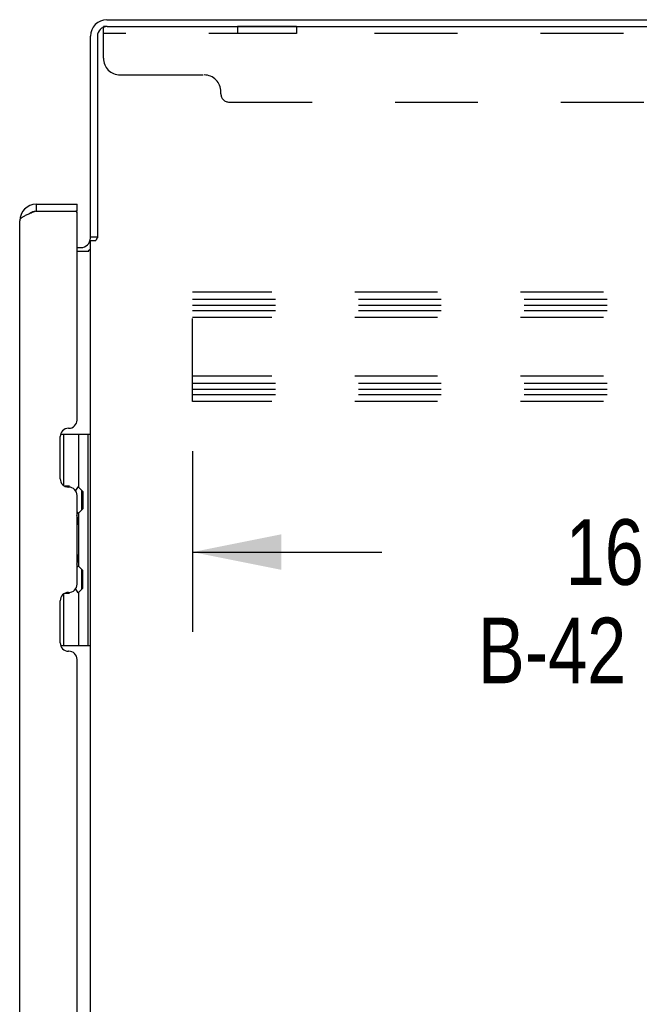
# Model space of a CAD drawing. Header units: inches. Extents: x 0 to 225, y 0 to 145.
# Tile 84 of 104: x 118 to 127, y 93 to 108. Entities that reach past the tile are written whole.
import ezdxf

# ---------------------------------------------------------------- set-up
doc = ezdxf.new("R2010")
doc.units = ezdxf.units.IN
doc.header["$LTSCALE"] = 12.349732
doc.header["$MEASUREMENT"] = 0
doc.linetypes.add('HIDDEN', pattern=[0.2, 0.1, -0.1])
doc.layers.get('0').update_dxf_attribs({"linetype": 'CONTINUOUS'})
for name, color, linetype in [('02___PRT_ALL_AXES', 7, 'CONTINUOUS'), ('DEFAULT_2', 8, 'HIDDEN'), ('DIMENSIONS', 7, 'CONTINUOUS')]:
    doc.layers.add(name, color=color, linetype=linetype)
doc.styles.get("Standard").update_dxf_attribs({"font": 'txt', "width": 0.8})
doc.dimstyles.new('DIMSTYLE_2', dxfattribs={"dimtxt": 0.977412, "dimasz": 1.320827, "dimexe": 0.09, "dimexo": 0.07, "dimgap": 0.037, "dimtad": 0, "dimtih": 1, "dimtoh": 1, "dimzin": 4, "dimdsep": 46, "dimtxsty": 'Standard', "dimblk": '_FILLED', "dimblk1": '_FILLED', "dimblk2": '_FILLED', "dimcen": 0.09, "dimadec": 0, "dimazin": 0, "dimtfac": 1, "dimtofl": 0, "dimtmove": 0, "dimatfit": 3, "dimldrblk": '_FILLED', "dimfxl": 0, "dimtolj": 1, "dimtzin": 4, "dimarcsym": 0})

# ---------------------------------------------------------------- blocks, each defined once
blk = doc.blocks.new('_FILLED')
at = {"color": 0, "linetype": 'ByBlock'}
blk.add_solid([(0, 0), (-1, 0.2), (-1, -0.2)], dxfattribs=at)
blk = doc.blocks.new('*D3')
at = {"layer": 'DIMENSIONS', "color": 2, "linetype": 'Continuous'}
for p, q in [((120.54, 101.39), (120.54, 98.7)), ((136.54, 101.39), (136.54, 98.7)), ((120.54, 99.888), (123.36, 99.888)), ((136.54, 99.888), (133.72, 99.888))]:
    blk.add_line(p, q, dxfattribs=at)
at = {"layer": 'DIMENSIONS', "color": 2, "linetype": 'Continuous', "xscale": 1.3208269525, "yscale": 1.3208269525, "zscale": 1.3208269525, "rotation": 180}
blk.add_blockref('_FILLED', (120.54, 99.888), dxfattribs=at)
at = {"layer": 'DIMENSIONS', "color": 2, "linetype": 'Continuous', "xscale": 1.3208269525, "yscale": 1.3208269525, "zscale": 1.3208269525}
blk.add_blockref('_FILLED', (136.54, 99.888), dxfattribs=at)
at = {"layer": 'DIMENSIONS', "color": 2, "linetype": 'Continuous', "insert": (128.54, 100.377), "char_height": 0.97741, "width": 9.38315, "attachment_point": 2, "line_spacing_factor": 0.9}
blk.add_mtext('16.00 S.S.\\PB-42 CHANNEL', dxfattribs=at)

msp = doc.modelspace()

# ---------------------------------------------------------------- linework, layer by layer
at = {"color": 3, "linetype": 'Continuous'}
for p, q in [((119.265, 107.822), (136.967, 107.822)), ((119.266, 107.718), (136.904, 107.718)), ((119.019, 104.568), (119.019, 107.575)), ((119.123, 107.575), (119.123, 104.57)), ((118.212, 105.072), (118.819, 105.072)), ((118.127, 104.936), (118.111, 104.929)), ((118.212, 104.968), (118.182, 104.957)), ((118.212, 104.968), (118.799, 104.968)), ((118.819, 101.856), (118.819, 104.948)), ((117.965, 42.818), (117.965, 104.825)), ((119.019, 43.114), (119.019, 104.529)), ((119.019, 104.529), (119.093, 104.529)), ((118.819, 104.426), (118.876, 104.426)), ((118.819, 104.374), (118.994, 104.374)), ((118.693, 101.732), (118.695, 101.732)), ((118.569, 100.981), (118.569, 101.608)), ((118.695, 100.857), (118.693, 100.857)), ((118.819, 99.41), (118.819, 100.733)), ((118.693, 99.286), (118.695, 99.286)), ((118.569, 98.535), (118.569, 99.162)), ((118.695, 98.411), (118.693, 98.411)), ((118.819, 75.606), (118.819, 98.287))]:
    msp.add_line(p, q, dxfattribs=at)
at = {"color": 7, "linetype": 'Continuous'}
for p, q in [((118.212, 105.072), (118.212, 104.968)), ((118.819, 104.968), (118.819, 105.072)), ((118.819, 104.968), (118.799, 104.968)), ((119.123, 104.581), (119.019, 104.581)), ((118.575, 101.646), (119.019, 101.646)), ((118.625, 100.878), (118.625, 101.646)), ((118.842, 101.646), (118.842, 100.857)), ((118.979, 101.646), (118.979, 98.497)), ((118.705, 100.869), (118.641, 100.869)), ((118.906, 100.793), (118.842, 100.857)), ((118.889, 100.515), (118.889, 100.809)), ((118.906, 100.793), (118.906, 100.532)), ((118.906, 100.532), (118.842, 100.468)), ((118.842, 100.468), (118.842, 99.676)), ((118.906, 99.612), (118.842, 99.676)), ((118.889, 99.334), (118.889, 99.628)), ((118.906, 99.35), (118.906, 99.612)), ((118.906, 99.35), (118.842, 99.286)), ((118.625, 98.497), (118.625, 99.266)), ((118.641, 99.274), (118.705, 99.274)), ((118.842, 99.286), (118.842, 98.497)), ((118.575, 98.497), (119.019, 98.497))]:
    msp.add_line(p, q, dxfattribs=at)
at = {"color": 3, "linetype": 'Continuous'}
for points in [[(118.111, 104.929), (118.097, 104.924), (118.084, 104.918), (118.072, 104.913), (118.06, 104.907), (118.048, 104.902), (118.038, 104.896), (118.027, 104.891), (118.018, 104.885), (118.009, 104.88), (118.001, 104.874), (117.994, 104.869), (117.987, 104.864), (117.981, 104.858), (117.976, 104.853), (117.972, 104.847), (117.969, 104.842), (117.967, 104.836), (117.966, 104.831), (117.965, 104.825)], [(118.182, 104.957), (118.167, 104.951), (118.153, 104.946), (118.138, 104.94), (118.127, 104.936)], [(119.093, 104.529), (119.095, 104.531), (119.097, 104.532), (119.099, 104.534), (119.1, 104.535), (119.102, 104.537), (119.103, 104.538), (119.104, 104.54), (119.105, 104.541), (119.106, 104.542), (119.107, 104.544), (119.108, 104.545), (119.109, 104.547), (119.109, 104.548)], [(119.109, 104.548), (119.112, 104.552), (119.112, 104.554), (119.113, 104.555), (119.114, 104.557), (119.115, 104.559), (119.116, 104.56), (119.118, 104.562), (119.119, 104.564), (119.12, 104.566), (119.121, 104.568), (119.123, 104.57)], [(118.994, 104.374), (118.993, 104.375), (118.993, 104.377), (118.993, 104.379), (118.994, 104.38), (118.994, 104.382), (118.995, 104.383), (118.996, 104.385), (118.997, 104.386), (118.999, 104.388), (119, 104.389), (119.002, 104.39), (119.003, 104.391), (119.005, 104.393)], [(119.005, 104.393), (119.009, 104.395), (119.011, 104.396), (119.012, 104.398), (119.014, 104.399), (119.016, 104.401), (119.017, 104.402), (119.018, 104.403), (119.018, 104.405), (119.019, 104.406), (119.019, 104.408)]]:
    msp.add_lwpolyline(points, dxfattribs=at)
for centre, radius, start, end in [((119.265, 107.575), 0.246, 90, 180), ((119.266, 107.575), 0.143, 90, 180), ((118.212, 104.825), 0.246, 90, 180), ((118.799, 104.948), 0.02, 0, 90), ((118.876, 104.568), 0.142, 270, 360), ((118.695, 101.856), 0.124, 270, 359.9999), ((118.693, 101.608), 0.124, 90, 180), ((118.693, 100.981), 0.124, 180, 270), ((118.695, 100.733), 0.124, 360, 90), ((118.695, 99.41), 0.124, 270, 359.9999), ((118.693, 99.162), 0.124, 90, 180), ((118.693, 98.535), 0.124, 180, 270), ((118.695, 98.287), 0.124, 360, 90)]:
    msp.add_arc(centre, radius, start, end, dxfattribs=at)
at = {"color": 7, "linetype": 'Continuous'}
for centre, radius, start, end in [((118.212, 104.825), 0.142, 90, 131.3832), ((118.219, 104.818), 0.15, 95.8469, 128.0754), ((118.905, 100.765), 0.116, 122.8419, 159.6433), ((118.905, 100.559), 0.116, 222.7197, 237.1581), ((118.369, 100.292), 0.472, 0, 17.6919), ((118.369, 99.851), 0.472, 342.3081, 360), ((118.905, 99.584), 0.116, 122.8419, 137.2803), ((118.905, 99.378), 0.116, 200.3542, 237.1581)]:
    msp.add_arc(centre, radius, start, end, dxfattribs=at)
at = {"layer": '02___PRT_ALL_AXES', "color": 8, "linetype": 'HIDDEN'}
for p, q in [((121.212, 107.718), (121.212, 107.614)), ((122.087, 107.718), (121.212, 107.718)), ((122.087, 107.718), (122.087, 107.614)), ((122.087, 107.614), (121.212, 107.614))]:
    msp.add_line(p, q, dxfattribs=at)
at = {"layer": 'DEFAULT_2', "color": 8, "linetype": 'HIDDEN'}
for p, q in [((119.212, 107.248), (119.212, 107.718)), ((119.266, 107.718), (119.212, 107.718)), ((136.837, 107.614), (119.212, 107.614)), ((119.462, 106.998), (120.712, 106.998)), ((120.962, 106.718), (120.962, 106.748)), ((121.087, 106.593), (134.962, 106.593)), ((120.54, 102.134), (120.54, 103.759)), ((136.54, 103.759), (120.54, 103.759)), ((120.54, 103.655), (136.54, 103.655)), ((120.54, 103.565), (136.54, 103.565)), ((120.54, 103.488), (136.54, 103.488)), ((136.54, 103.384), (120.54, 103.384)), ((136.54, 102.509), (120.54, 102.509)), ((120.54, 102.405), (136.54, 102.405)), ((120.54, 102.315), (136.54, 102.315)), ((120.54, 102.238), (136.54, 102.238)), ((136.54, 102.134), (120.54, 102.134))]:
    msp.add_line(p, q, dxfattribs=at)
for centre, radius, start, end in [((119.462, 107.248), 0.25, 180, 270), ((120.712, 106.748), 0.25, 0, 90), ((121.087, 106.718), 0.125, 180, 270)]:
    msp.add_arc(centre, radius, start, end, dxfattribs=at)

# ---------------------------------------------------------------- dimensions: what is measured, and where the dimension line sits
at = {"layer": 'DIMENSIONS', "color": 2, "linetype": 'Continuous'}
dim = msp.add_linear_dim(base=(120.54, 99.888), p1=(136.54, 101.46), p2=(120.54, 101.46), angle=180, text='<> S.S.\\PB-42 CHANNEL', dimstyle='DIMSTYLE_2', dxfattribs=at)
dim.commit()
dim.dimension.update_dxf_attribs({"geometry": '*D3', "text_midpoint": (128.54, 99.155), "dimtype": 160})

doc.saveas('drawing.dxf')
